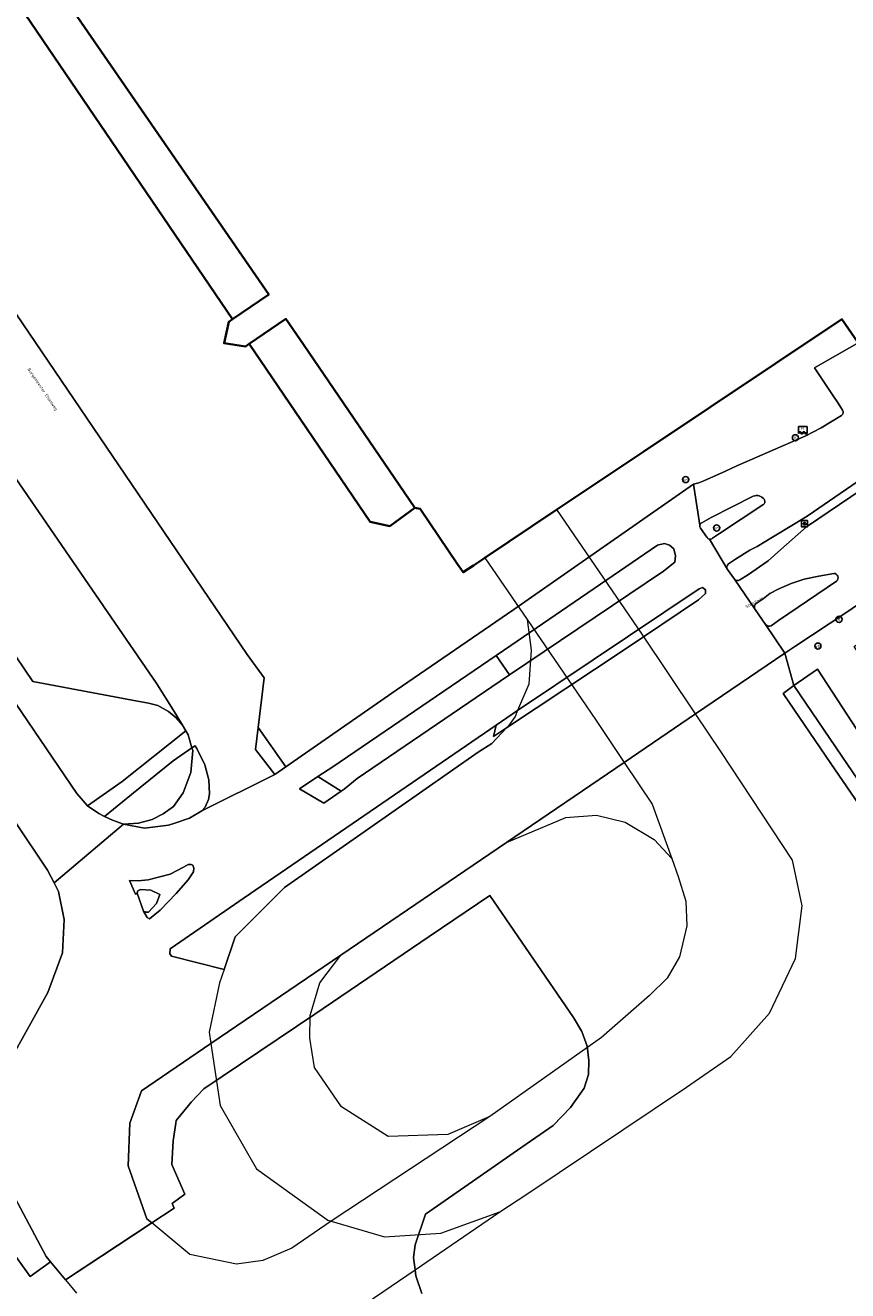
# Model space of a CAD drawing. Header units: metres. Extents: x 73718 to 76933, y 443658 to 446696.
# Tile 124 of 153: x 75164 to 75261, y 445822 to 445971. Entities that reach past the tile are written whole.
import ezdxf
from ezdxf.enums import TextEntityAlignment as Align

# ---------------------------------------------------------------- set-up
doc = ezdxf.new("R2010")
doc.units = ezdxf.units.M
for name, color, linetype, lineweight in [('B-WE-GR-BEPLANTING_CULTUUR_HEESTERS-GV', 90, 'Continuous', 18), ('B-WE-IE-MEUBILAIR-S', 7, 'Continuous', 25), ('B-WE-KW-KUNSTWERK_DEK-GV', 170, 'Continuous', 18), ('B-WE-OG-BEBOUWING-GV', 7, 'Continuous', 35), ('B-WE-OG-TERREIN_BEGROEID-GV', 7, 'Continuous', 18), ('B-WE-OG-TERREIN_ERF-GV', 7, 'Continuous', 18), ('B-WE-OG-TERREIN_OEVER-GV', 7, 'Continuous', 18), ('B-WE-OG-TOPOGRAFIE-T18', 10, 'Continuous', 18), ('B-WE-OG-WATER_SLOOT-GV', 120, 'Continuous', 18), ('B-WE-VH-GESLOTENVERHARDING_ASFALT-GV', 10, 'Continuous', 18), ('B-WE-VH-OPENVERHARDING_BETONSTRAATSTEEN-GV', 30, 'Continuous', 18), ('B-WE-VH-OPENVERHARDING_SIERBESTRATING-GV', 30, 'Continuous', 18), ('B-WE-VH-OPENVERHARDING_TEGEL-GV', 30, 'Continuous', 18)]:
    doc.layers.add(name, color=color, linetype=linetype, lineweight=lineweight)
doc.styles.add('NLCS-ISO', font='NLCS-ISO.ttf')
doc.styles.add('NLCS-ISO-M200-T18', font='NLCS-ISO.ttf', dxfattribs={"height": 0.36})

# ---------------------------------------------------------------- blocks, each defined once
blk = doc.blocks.new('SIE-MEUBILAIR_BORD_VERKEER-SO')
at = {"flags": 128}
blk.add_lwpolyline([(-1.8, 1.8), (1.8, 1.8), (1.8, -1.8), (-1.8, -1.8)], close=True, dxfattribs=at)
at = {"style": 'NLCS-ISO'}
blk.add_text('vb', height=1.8, dxfattribs=at).set_placement((0, 0), align=Align.MIDDLE_CENTER)
blk = doc.blocks.new('SIE-MEUBILAIR_PAAL_LICHTMAST-SO')
for points in [[(-0.62, 0), (-1, 0)], [(-0.71, 0.71), (-0.44, 0.44)], [(0, 1), (0, 0.62)], [(0.44, 0.44), (0.71, 0.71)], [(1, 0), (0.62, 0)], [(-0.71, -0.71), (-0.44, -0.44)], [(0, -0.62), (0, -1)], [(0.44, -0.44), (0.71, -0.71)]]:
    blk.add_lwpolyline(points)
blk.add_circle((0, 0), 0.5)
blk = doc.blocks.new('SIE-MEUBILAIR_PAAL_VRI-SO')
blk.add_circle((0, 0), 1.8)
at = {"style": 'NLCS-ISO'}
blk.add_text('vri', height=1.8, dxfattribs=at).set_placement((0, 0), align=Align.MIDDLE_CENTER)
blk = doc.blocks.new('SIE-MEUBILAIR_PAAL_VERKEERSBORD-SO')
blk.add_circle((0, 0), 1.8)
at = {"style": 'NLCS-ISO'}
blk.add_text('vb', height=1.8, dxfattribs=at).set_placement((0, 0), align=Align.MIDDLE_CENTER)
blk = doc.blocks.new('SIE-MEUBILAIR_PUT_KOLK-SO')
blk.add_circle((0, 0), 1.8)
at = {"style": 'NLCS-ISO'}
blk.add_text('K', height=1.8, dxfattribs=at).set_placement((0, 0), align=Align.MIDDLE_CENTER)
blk = doc.blocks.new('SIE-MEUBILAIR_SENSOR_FLITSER-SO')
for p, q in [((2.5, 1.25), (-2.5, 1.25)), ((-2.5, 1.25), (-2.5, -2.8125)), ((2.5, -2.8125), (2.5, 1.25))]:
    blk.add_line(p, q)
for centre, start, end in [((-1.875, -2.65625), 36.86989765, 143.13010235), ((-1.875, -2.96875), 36.86989765, 143.13010235), ((-1.875, -3.28125), 36.86989765, 143.13010235), ((-0.625, -1.71875), 216.86989765, 323.13010235), ((-0.625, -2.03125), 216.86989765, 323.13010235), ((-0.625, -2.34375), 216.86989765, 323.13010235), ((0.625, -2.65625), 36.86989765, 143.13010235), ((0.625, -2.96875), 36.86989765, 143.13010235), ((0.625, -3.28125), 36.86989765, 143.13010235), ((1.875, -1.71875), 216.86989765, 323.13010235), ((1.875, -2.03125), 216.86989765, 323.13010235), ((1.875, -2.34375), 216.86989765, 323.13010235)]:
    blk.add_arc(centre, 0.78125, start, end)
at = {"style": 'NLCS-ISO'}
blk.add_text('fl', height=1.8, dxfattribs=at).set_placement((0, 0), align=Align.MIDDLE_CENTER)

msp = doc.modelspace()

# ---------------------------------------------------------------- linework, layer by layer
at = {"layer": 'B-WE-GR-BEPLANTING_CULTUUR_HEESTERS-GV', "flags": 128}
for points in [[(75171.149, 445878.941), (75175.234, 445881.807), (75182.731, 445887.787), (75182.332, 445888.446), (75181.587, 445889.319), (75180.677, 445890.079), (75179.409, 445890.777), (75178.338, 445891.055), (75176.413, 445891.424), (75173.701, 445891.931), (75164.672, 445893.629), (75160.804, 445899.303), (75159.58, 445901.1), (75156.981, 445899.308), (75159.028, 445896.34), (75169.877, 445880.413)], [(75173.142, 445877.7), (75174.073, 445877.244), (75175.394, 445876.772), (75177.146, 445876.918), (75178.771, 445877.352), (75180.066, 445877.988), (75181.259, 445878.853), (75182.426, 445880.479), (75183.312, 445882.868), (75183.539, 445885.483), (75183.452, 445885.784), (75181.238, 445884.27), (75176.334, 445880.29)]]:
    msp.add_lwpolyline(points, close=True, dxfattribs=at)
at = {"layer": 'B-WE-KW-KUNSTWERK_DEK-GV', "flags": 128}
msp.add_lwpolyline([(75199.197, 445817.056), (75209.757, 445824.25), (75219.779, 445831.077), (75222.946, 445833.168), (75241.784, 445845.761), (75247.008, 445849.413), (75251.554, 445854.5), (75254.646, 445860.969), (75255.433, 445867.145), (75254.291, 445872.542), (75245.826, 445885.375), (75242.85, 445889.798), (75236.538, 445899.18), (75226.499, 445913.875), (75217.99, 445908.191), (75222.965, 445900.934), (75223.462, 445897.306), (75223.175, 445893.301), (75221.853, 445890.173), (75221.564, 445889.489), (75220.791, 445888.4), (75220.545, 445888.138), (75218.833, 445886.312), (75217.207, 445885.269), (75194.358, 445869.334), (75188.566, 445863.496), (75187.245, 445859.667), (75186.699, 445858.085), (75185.492, 445852.27), (75185.695, 445850.914), (75200.995, 445861.323), (75220.536, 445874.617), (75227.54, 445877.586), (75231.17, 445877.849), (75234.553, 445877.027), (75237.964, 445875), (75240.028, 445872.759), (75240.808, 445870.617), (75241.709, 445867.727), (75241.824, 445864.799), (75240.947, 445861.141), (75239.505, 445858.636), (75237.405, 445856.601), (75231.735, 445851.623), (75218.579, 445842.304), (75199.86, 445829.961), (75195.23, 445826.801), (75191.821, 445825.32), (75188.702, 445824.904), (75183.201, 445826.054), (75178.726, 445829.762), (75168.544, 445823.05), (75169.842, 445821.493)], dxfattribs=at)
msp.add_lwpolyline([(75240.028, 445872.759), (75240.808, 445870.617), (75241.709, 445867.727), (75241.824, 445864.799), (75240.947, 445861.141), (75239.505, 445858.636), (75237.405, 445856.601), (75231.735, 445851.623), (75218.579, 445842.304), (75213.639, 445840.205), (75206.599, 445839.957), (75201.088, 445843.45), (75197.911, 445848.086), (75197.347, 445851.574), (75197.395, 445854.228), (75198.541, 445858.076), (75200.995, 445861.323), (75185.695, 445850.914), (75186.792, 445843.606), (75191.056, 445836.158), (75199.466, 445830.076), (75199.86, 445829.961), (75206.163, 445828.132), (75212.803, 445828.562), (75219.779, 445831.077), (75222.946, 445833.168), (75241.784, 445845.761), (75247.008, 445849.413), (75251.554, 445854.5), (75254.646, 445860.969), (75255.433, 445867.145), (75254.291, 445872.542), (75245.826, 445885.375), (75242.85, 445889.798), (75236.538, 445899.18), (75226.499, 445913.875), (75217.99, 445908.191), (75222.965, 445900.934), (75231.061, 445889.125), (75234.426, 445884.067), (75237.707, 445879.136)], close=True, dxfattribs=at)
at = {"layer": 'B-WE-OG-BEBOUWING-GV', "flags": 128}
for points in [[(75163.288, 445981.688), (75192.508, 445939.259), (75188.233, 445936.321), (75187.801, 445936.024), (75187.24, 445933.489), (75189.753, 445933.094), (75190.212, 445933.41), (75194.505, 445936.36), (75196.591, 445933.355), (75209.723, 445914.085), (75210.384, 445913.984), (75214.785, 445907.463), (75215.437, 445906.486), (75216.64, 445907.289), (75217.582, 445907.918), (75217.99, 445908.191), (75226.499, 445913.875), (75233.447, 445918.516), (75236.745, 445920.719), (75260.096, 445936.318), (75262.005, 445933.528)], [(75158.301, 445980.334), (75188.233, 445936.321), (75187.801, 445936.024), (75187.24, 445933.489), (75189.753, 445933.094), (75190.212, 445933.41), (75204.483, 445912.425), (75206.789, 445911.937), (75209.723, 445914.085), (75210.384, 445913.984), (75214.785, 445907.463), (75215.437, 445906.486), (75216.64, 445907.289), (75217.582, 445907.918), (75217.99, 445908.191), (75226.499, 445913.875), (75233.447, 445918.516), (75236.745, 445920.719), (75260.096, 445936.318), (75262.005, 445933.528)]]:
    msp.add_lwpolyline(points, dxfattribs=at)
at = {"layer": 'B-WE-OG-TERREIN_BEGROEID-GV', "flags": 128}
msp.add_lwpolyline([(75270.923, 445908.826), (75260.692, 445901.786), (75254.653, 445897.801), (75253.369, 445896.954), (75254.438, 445893.142), (75257.23, 445895.05), (75268.858, 445877.239), (75275.55, 445867.014), (75278.983, 445861.894), (75282.142, 445863.04), (75284.133, 445864.57), (75284.122, 445864.601), (75261.56, 445897.732), (75274.765, 445906.662), (75274.833, 445906.706)], dxfattribs=at)
for points in [[(75220.545, 445888.138), (75234.406, 445897.331), (75243.188, 445903.233), (75244.027, 445903.996), (75244.025, 445904.402), (75243.645, 445904.681), (75243.263, 445904.554), (75230.75, 445896.158), (75221.853, 445890.173), (75219.327, 445888.474), (75219.024, 445887.129)], [(75220.887, 445894.385), (75219.317, 445896.671), (75200.052, 445883.549), (75198.313, 445882.401), (75201.035, 445880.663), (75201.415, 445880.927), (75202.949, 445882.181), (75219.804, 445893.656)]]:
    msp.add_lwpolyline(points, close=True, dxfattribs=at)
at = {"layer": 'B-WE-OG-TERREIN_ERF-GV', "flags": 128}
for points in [[(75087.93, 446056.491), (75115.26, 446016.215), (75110.923, 446013.272), (75134.705, 445978.225), (75189.962, 445896.793), (75191.984, 445894.045), (75191.267, 445888.201), (75194.533, 445883.55), (75207.544, 445892.609), (75221.42, 445902.108), (75242.611, 445916.881), (75243.243, 445917.039), (75243.832, 445917.273), (75246.364, 445918.412), (75247.731, 445919.022), (75255.865, 445922.594), (75257.673, 445923.516), (75260.056, 445924.958)], [(75260.172, 445925.597), (75259.66, 445926.444), (75259.001, 445927.431), (75258.048, 445928.84), (75256.882, 445930.59), (75262.005, 445933.528), (75260.096, 445936.318), (75236.745, 445920.719), (75233.447, 445918.516), (75226.499, 445913.875), (75217.99, 445908.191), (75217.582, 445907.918), (75216.64, 445907.289), (75215.437, 445906.486), (75214.785, 445907.463), (75210.384, 445913.984), (75209.723, 445914.085), (75196.591, 445933.355), (75194.505, 445936.36), (75190.212, 445933.41), (75189.753, 445933.094), (75187.24, 445933.489), (75187.801, 445936.024), (75188.233, 445936.321), (75192.508, 445939.259), (75163.288, 445981.688)], [(75264.461, 445875.701), (75258.812, 445883.953), (75253.163, 445892.204), (75254.438, 445893.142), (75253.369, 445896.954), (75242.85, 445889.798), (75234.426, 445884.067), (75220.536, 445874.617), (75200.995, 445861.323), (75185.695, 445850.914), (75177.485, 445845.329), (75176.135, 445841.515), (75175.928, 445836.511), (75178.142, 445830.247), (75178.726, 445829.762)], [(75161.872, 445848.653), (75166.454, 445856.922), (75168.194, 445861.619), (75168.396, 445865.541), (75167.695, 445868.854), (75167.191, 445869.853), (75166.427, 445871.37), (75162.521, 445877.165)], [(75178.726, 445829.762), (75181.352, 445831.493), (75181.097, 445832.065), (75182.605, 445833.172), (75181.077, 445836.674), (75181.252, 445839.468), (75181.535, 445841.526), (75181.58, 445841.855), (75183.057, 445843.63), (75183.356, 445843.99), (75184.852, 445845.592), (75197.925, 445854.395), (75211.433, 445863.554), (75218.562, 445868.388), (75228.433, 445853.977), (75229.451, 445852.353), (75230.063, 445850.627), (75230.268, 445848.926), (75230.219, 445847.276), (75229.712, 445845.675), (75229.24, 445845.01), (75228.089, 445843.388), (75226.059, 445841.277), (75221.326, 445837.997), (75219.231, 445836.545), (75211.007, 445830.821), (75209.78, 445827.17), (75209.581, 445825.708), (75209.757, 445824.25), (75209.846, 445823.515), (75210.578, 445821.455)], [(75154.392, 445837.339), (75164.38, 445823.455), (75166.773, 445825.176), (75166.241, 445825.815), (75161.877, 445834.044)]]:
    msp.add_lwpolyline(points, dxfattribs=at)
at = {"layer": 'B-WE-OG-TERREIN_ERF-GV'}
msp.add_lwpolyline([(75260.056, 445924.958, 0.3955223), (75260.172, 445925.597)], format="xyb", dxfattribs=at)
at = {"layer": 'B-WE-OG-TERREIN_ERF-GV', "flags": 128}
msp.add_lwpolyline([(75187.245, 445859.667), (75188.566, 445863.496), (75194.358, 445869.334), (75217.207, 445885.269), (75218.833, 445886.312), (75220.545, 445888.138), (75219.024, 445887.129), (75219.327, 445888.474), (75189.611, 445868.099), (75180.876, 445862.096), (75180.834, 445861.492), (75181.045, 445861.226)], close=True, dxfattribs=at)
at = {"layer": 'B-WE-OG-TERREIN_OEVER-GV', "flags": 128}
msp.add_lwpolyline([(75276.724, 445860.348), (75271.339, 445868.283), (75267.21, 445874.367), (75265.72, 445876.557), (75260.095, 445884.826), (75254.438, 445893.142), (75253.163, 445892.204), (75258.812, 445883.953), (75264.461, 445875.701), (75270.111, 445867.45), (75275.532, 445859.531)], close=True, dxfattribs=at)
at = {"layer": 'B-WE-OG-WATER_SLOOT-GV', "flags": 128}
msp.add_lwpolyline([(75276.724, 445860.348), (75278.983, 445861.894), (75275.55, 445867.014), (75268.858, 445877.239), (75257.23, 445895.05), (75254.438, 445893.142), (75260.095, 445884.826), (75265.72, 445876.557), (75267.21, 445874.367), (75271.339, 445868.283)], close=True, dxfattribs=at)
msp.add_lwpolyline([(75210.578, 445821.455), (75209.846, 445823.515), (75209.757, 445824.25), (75209.581, 445825.708), (75209.78, 445827.17), (75211.007, 445830.821), (75219.231, 445836.545), (75221.326, 445837.997), (75226.059, 445841.277), (75228.089, 445843.388), (75229.24, 445845.01), (75229.712, 445845.675), (75230.219, 445847.276), (75230.268, 445848.926), (75230.063, 445850.627), (75229.451, 445852.353), (75228.433, 445853.977), (75218.562, 445868.388), (75211.433, 445863.554), (75197.925, 445854.395), (75184.852, 445845.592), (75183.356, 445843.99), (75183.057, 445843.63), (75181.58, 445841.855), (75181.535, 445841.526), (75181.252, 445839.468), (75181.077, 445836.674), (75182.605, 445833.172), (75181.097, 445832.065), (75181.352, 445831.493), (75178.726, 445829.762), (75178.459, 445829.586), (75172.765, 445825.833), (75168.544, 445823.05), (75166.773, 445825.176), (75164.38, 445823.455), (75154.392, 445837.339)], dxfattribs=at)
at = {"layer": 'B-WE-VH-GESLOTENVERHARDING_ASFALT-GV', "flags": 128}
for points in [[(75129.441, 445965.835), (75179.313, 445893.325), (75181.221, 445890.28), (75182.332, 445888.446), (75182.731, 445887.787), (75183.004, 445887.336), (75183.452, 445885.784), (75183.834, 445886.045), (75184.041, 445885.723), (75184.975, 445883.788), (75185.442, 445882.007), (75185.539, 445880.365), (75185.416, 445879.679), (75185.012, 445878.786), (75184.604, 445878.371), (75193.231, 445882.643), (75190.947, 445885.591), (75191.267, 445888.201), (75191.984, 445894.045), (75189.962, 445896.793), (75134.705, 445978.225)], [(75251.084, 445900.317), (75253.369, 445896.954), (75254.653, 445897.801), (75260.692, 445901.786), (75270.923, 445908.826), (75287.917, 445920.294), (75287.938, 445920.309), (75295.372, 445925.394), (75296.239, 445925.95), (75297.145, 445926.484), (75300.659, 445928.334), (75319.563, 445938.38), (75323.57, 445940.563), (75325.428, 445941.647), (75327.475, 445943.017), (75331.008, 445945.534), (75334.48, 445948.138), (75337.382, 445950.463), (75341.661, 445953.805), (75344.614, 445956.516), (75347.618, 445959.205), (75351.277, 445962.662), (75358.139, 445969.138), (75365.372, 445976.018)], [(75160.804, 445899.303), (75164.672, 445893.629), (75173.701, 445891.931), (75176.413, 445891.424), (75178.338, 445891.055), (75179.409, 445890.777), (75180.677, 445890.079), (75181.587, 445889.319), (75182.332, 445888.446), (75181.221, 445890.28), (75179.313, 445893.325), (75129.441, 445965.835)], [(75264.971, 445928.869), (75264.449, 445929.676), (75262.842, 445932.011), (75262.005, 445933.528), (75256.882, 445930.59), (75258.048, 445928.84), (75259.001, 445927.431), (75259.66, 445926.444), (75260.172, 445925.597)], [(75260.056, 445924.958), (75257.673, 445923.516), (75255.865, 445922.594), (75247.731, 445919.022), (75246.364, 445918.412), (75243.832, 445917.273), (75243.243, 445917.039), (75242.611, 445916.881), (75243.353, 445912.032)], [(75246.743, 445907.484), (75247.564, 445908.051), (75249.258, 445909.091), (75250.125, 445909.538), (75251.9, 445910.629), (75254.403, 445912.137), (75255.282, 445912.675), (75256.124, 445913.198), (75264.426, 445918.881)], [(75265.041, 445918.009), (75255.916, 445911.836), (75252.898, 445909.185), (75251.392, 445907.857), (75248.954, 445906.161), (75248.077, 445905.602)], [(75243.353, 445912.032), (75242.611, 445916.881), (75221.42, 445902.108), (75207.544, 445892.609), (75194.533, 445883.55), (75193.231, 445882.643), (75184.604, 445878.371), (75183.179, 445877.503), (75181.436, 445876.898), (75180.689, 445876.689), (75177.838, 445876.316), (75175.394, 445876.772), (75167.191, 445869.853), (75167.695, 445868.854), (75168.396, 445865.541), (75168.194, 445861.619), (75166.454, 445856.922), (75161.872, 445848.653), (75160.538, 445842.321), (75161.877, 445834.044), (75166.241, 445825.815), (75166.773, 445825.176), (75168.544, 445823.05)], [(75243.572, 445912.325), (75244.684, 445912.961), (75249.643, 445915.451)], [(75250.784, 445914.423), (75245.668, 445911.06), (75244.825, 445910.497)], [(75199.197, 445817.056), (75209.757, 445824.25), (75219.779, 445831.077), (75222.946, 445833.168), (75241.784, 445845.761), (75247.008, 445849.413), (75251.554, 445854.5), (75254.646, 445860.969), (75255.433, 445867.145), (75254.291, 445872.542), (75245.826, 445885.375), (75242.85, 445889.798), (75236.538, 445899.18), (75226.499, 445913.875), (75217.99, 445908.191), (75222.965, 445900.934), (75223.462, 445897.306), (75223.175, 445893.301), (75221.853, 445890.173), (75221.564, 445889.489), (75220.791, 445888.4), (75220.545, 445888.138), (75218.833, 445886.312), (75217.207, 445885.269), (75194.358, 445869.334), (75188.566, 445863.496), (75187.245, 445859.667), (75186.699, 445858.085), (75185.492, 445852.27), (75185.695, 445850.914), (75200.995, 445861.323), (75220.536, 445874.617), (75227.54, 445877.586), (75231.17, 445877.849), (75234.553, 445877.027), (75237.964, 445875), (75240.028, 445872.759), (75240.808, 445870.617), (75241.709, 445867.727), (75241.824, 445864.799), (75240.947, 445861.141), (75239.505, 445858.636), (75237.405, 445856.601), (75231.735, 445851.623), (75218.579, 445842.304), (75199.86, 445829.961), (75195.23, 445826.801), (75191.821, 445825.32), (75188.702, 445824.904), (75183.201, 445826.054), (75178.726, 445829.762), (75168.544, 445823.05), (75169.842, 445821.493)], [(75244.183, 445910.621), (75243.408, 445911.682)], [(75168.544, 445823.05), (75172.765, 445825.833), (75178.459, 445829.586), (75178.726, 445829.762), (75178.142, 445830.247), (75175.928, 445836.511), (75176.135, 445841.515), (75177.485, 445845.329), (75185.695, 445850.914), (75200.995, 445861.323), (75220.536, 445874.617), (75234.426, 445884.067), (75242.85, 445889.798), (75253.369, 445896.954), (75251.084, 445900.317), (75249.859, 445902.12), (75247.446, 445905.695), (75246.599, 445906.814), (75244.473, 445910.398)], [(75244.473, 445910.398), (75246.599, 445906.814)], [(75247.446, 445905.695), (75249.859, 445902.12)], [(75250.008, 445902.817), (75250.811, 445903.365), (75251.62, 445903.972), (75252.604, 445904.488), (75254.1, 445905.172), (75255.635, 445905.687), (75257.386, 445906.045), (75259.137, 445906.357)], [(75259.457, 445905.443), (75252.632, 445900.787), (75251.761, 445900.189)], [(75162.521, 445877.165), (75166.427, 445871.37), (75167.191, 445869.853), (75175.394, 445876.772), (75174.073, 445877.244), (75173.142, 445877.7), (75172.471, 445878.028), (75171.149, 445878.941), (75169.877, 445880.413), (75159.028, 445896.34)]]:
    msp.add_lwpolyline(points, dxfattribs=at)
at = {"layer": 'B-WE-VH-GESLOTENVERHARDING_ASFALT-GV'}
for points in [[(75260.172, 445925.597, -0.3955223), (75260.056, 445924.958)], [(75249.643, 445915.451, -0.3573197), (75250.932, 445915.092)], [(75250.932, 445915.092, -0.4889883), (75250.784, 445914.423)], [(75243.408, 445911.682, -0.1967746), (75243.353, 445912.032)], [(75243.353, 445912.032, -0.2028406), (75243.572, 445912.325)], [(75244.473, 445910.398, -0.2361682), (75244.183, 445910.621)], [(75244.825, 445910.497, -0.2348033), (75244.473, 445910.398)], [(75246.599, 445906.814, -0.3716881), (75246.743, 445907.484)], [(75248.077, 445905.602, -0.4372181), (75247.446, 445905.695)], [(75259.137, 445906.357, -0.7445872), (75259.457, 445905.443)], [(75249.859, 445902.12, -0.3829524), (75250.008, 445902.817)], [(75251.761, 445900.189, -0.3277139), (75251.084, 445900.317)]]:
    msp.add_lwpolyline(points, format="xyb", dxfattribs=at)
at = {"layer": 'B-WE-VH-GESLOTENVERHARDING_ASFALT-GV', "flags": 128}
for points in [[(75199.86, 445829.961), (75206.163, 445828.132), (75212.803, 445828.562), (75219.779, 445831.077), (75222.946, 445833.168), (75241.784, 445845.761), (75247.008, 445849.413), (75251.554, 445854.5), (75254.646, 445860.969), (75255.433, 445867.145), (75254.291, 445872.542), (75245.826, 445885.375), (75242.85, 445889.798), (75236.538, 445899.18), (75226.499, 445913.875), (75217.99, 445908.191), (75222.965, 445900.934), (75231.061, 445889.125), (75234.426, 445884.067), (75237.707, 445879.136), (75240.028, 445872.759), (75240.808, 445870.617), (75241.709, 445867.727), (75241.824, 445864.799), (75240.947, 445861.141), (75239.505, 445858.636), (75237.405, 445856.601), (75231.735, 445851.623), (75218.579, 445842.304), (75213.639, 445840.205), (75206.599, 445839.957), (75201.088, 445843.45), (75197.911, 445848.086), (75197.347, 445851.574), (75197.395, 445854.228), (75198.541, 445858.076), (75200.995, 445861.323), (75185.695, 445850.914), (75186.792, 445843.606), (75191.056, 445836.158), (75199.466, 445830.076)], [(75201.035, 445880.663), (75199.011, 445879.257), (75196.131, 445880.961), (75198.313, 445882.401), (75200.052, 445883.549), (75219.317, 445896.671), (75221.043, 445897.847), (75238.355, 445909.702), (75239.168, 445909.881), (75239.778, 445909.705), (75240.286, 445909.273), (75240.49, 445908.411), (75240.389, 445907.674), (75239.07, 445906.631), (75220.887, 445894.385), (75219.804, 445893.656), (75202.949, 445882.181), (75201.415, 445880.927)], [(75187.245, 445859.667), (75181.045, 445861.226), (75180.834, 445861.492), (75180.876, 445862.096), (75189.611, 445868.099), (75219.327, 445888.474), (75221.853, 445890.173), (75230.75, 445896.158), (75243.263, 445904.554), (75243.645, 445904.681), (75244.025, 445904.402), (75244.027, 445903.996), (75243.188, 445903.233), (75234.406, 445897.331), (75220.545, 445888.138), (75218.833, 445886.312), (75217.207, 445885.269), (75194.358, 445869.334), (75188.566, 445863.496)], [(75176.997, 445868.641), (75176.779, 445868.521), (75176.079, 445870.131), (75177.108, 445870.105), (75178.285, 445870.21), (75179.503, 445870.529), (75180.887, 445870.892), (75182.469, 445871.714), (75183.005, 445872.051), (75183.342, 445872.025), (75183.541, 445871.939), (75183.679, 445871.619), (75183.645, 445871.177), (75182.988, 445870.243), (75181.587, 445868.599), (75179.702, 445866.661), (75178.458, 445865.628), (75178.167, 445865.786), (75177.753, 445866.54)]]:
    msp.add_lwpolyline(points, close=True, dxfattribs=at)
at = {"layer": 'B-WE-VH-OPENVERHARDING_BETONSTRAATSTEEN-GV', "flags": 128}
for points in [[(75264.426, 445918.881), (75256.124, 445913.198), (75255.282, 445912.675), (75254.403, 445912.137), (75251.9, 445910.629), (75250.125, 445909.538), (75249.258, 445909.091), (75247.564, 445908.051), (75246.743, 445907.484)], [(75248.077, 445905.602), (75248.954, 445906.161), (75251.392, 445907.857), (75252.898, 445909.185), (75255.916, 445911.836), (75265.041, 445918.009)], [(75249.643, 445915.451), (75244.684, 445912.961), (75243.572, 445912.325)], [(75244.825, 445910.497), (75245.668, 445911.06), (75250.784, 445914.423)], [(75243.408, 445911.682), (75244.183, 445910.621)], [(75246.599, 445906.814), (75247.446, 445905.695)], [(75259.137, 445906.357), (75257.386, 445906.045), (75255.635, 445905.687), (75254.1, 445905.172), (75252.604, 445904.488), (75251.62, 445903.972), (75250.811, 445903.365), (75250.008, 445902.817)], [(75251.761, 445900.189), (75252.632, 445900.787), (75259.457, 445905.443)], [(75249.859, 445902.12), (75251.084, 445900.317)]]:
    msp.add_lwpolyline(points, dxfattribs=at)
at = {"layer": 'B-WE-VH-OPENVERHARDING_BETONSTRAATSTEEN-GV'}
for points in [[(75250.932, 445915.092, 0.3573197), (75249.643, 445915.451)], [(75250.784, 445914.423, 0.4889883), (75250.932, 445915.092)], [(75243.353, 445912.032, 0.1967746), (75243.408, 445911.682)], [(75243.572, 445912.325, 0.2028406), (75243.353, 445912.032)], [(75244.183, 445910.621, 0.2361682), (75244.473, 445910.398)], [(75244.473, 445910.398, 0.2348033), (75244.825, 445910.497)], [(75246.743, 445907.484, 0.3716881), (75246.599, 445906.814)], [(75247.446, 445905.695, 0.4372181), (75248.077, 445905.602)], [(75259.457, 445905.443, 0.7445872), (75259.137, 445906.357)], [(75250.008, 445902.817, 0.3829524), (75249.859, 445902.12)], [(75251.084, 445900.317, 0.3277139), (75251.761, 445900.189)]]:
    msp.add_lwpolyline(points, format="xyb", dxfattribs=at)
at = {"layer": 'B-WE-VH-OPENVERHARDING_BETONSTRAATSTEEN-GV', "flags": 128}
msp.add_lwpolyline([(75176.997, 445868.641), (75177.753, 445866.54), (75177.995, 445866.422), (75178.336, 445866.402), (75179.25, 445867.425), (75179.645, 445868.498), (75178.593, 445869.007), (75177.392, 445869.077), (75177.086, 445868.933)], close=True, dxfattribs=at)
at = {"layer": 'B-WE-VH-OPENVERHARDING_SIERBESTRATING-GV', "flags": 128}
for points in [[(75193.231, 445882.643), (75194.533, 445883.55), (75191.267, 445888.201), (75190.947, 445885.591)], [(75175.394, 445876.772), (75177.838, 445876.316), (75180.689, 445876.689), (75181.436, 445876.898), (75183.179, 445877.503), (75184.604, 445878.371), (75185.012, 445878.786), (75185.416, 445879.679), (75185.539, 445880.365), (75185.442, 445882.007), (75184.975, 445883.788), (75184.041, 445885.723), (75183.834, 445886.045), (75183.452, 445885.784), (75183.539, 445885.483), (75183.312, 445882.868), (75182.426, 445880.479), (75181.259, 445878.853), (75180.066, 445877.988), (75178.771, 445877.352), (75177.146, 445876.918)], [(75201.035, 445880.663), (75198.313, 445882.401), (75196.131, 445880.961), (75199.011, 445879.257)], [(75176.997, 445868.641), (75177.086, 445868.933), (75177.392, 445869.077), (75178.593, 445869.007), (75179.645, 445868.498), (75179.25, 445867.425), (75178.336, 445866.402), (75177.995, 445866.422), (75177.753, 445866.54), (75178.167, 445865.786), (75178.458, 445865.628), (75179.702, 445866.661), (75181.587, 445868.599), (75182.988, 445870.243), (75183.645, 445871.177), (75183.679, 445871.619), (75183.541, 445871.939), (75183.342, 445872.025), (75183.005, 445872.051), (75182.469, 445871.714), (75180.887, 445870.892), (75179.503, 445870.529), (75178.285, 445870.21), (75177.108, 445870.105), (75176.079, 445870.131), (75176.779, 445868.521)]]:
    msp.add_lwpolyline(points, close=True, dxfattribs=at)
at = {"layer": 'B-WE-VH-OPENVERHARDING_TEGEL-GV', "flags": 128}
for points in [[(75221.043, 445897.847), (75219.317, 445896.671), (75220.887, 445894.385), (75239.07, 445906.631), (75240.389, 445907.674), (75240.49, 445908.411), (75240.286, 445909.273), (75239.778, 445909.705), (75239.168, 445909.881), (75238.355, 445909.702)], [(75171.149, 445878.941), (75172.471, 445878.028), (75173.142, 445877.7), (75176.334, 445880.29), (75181.238, 445884.27), (75183.452, 445885.784), (75183.004, 445887.336), (75182.731, 445887.787), (75175.234, 445881.807)]]:
    msp.add_lwpolyline(points, close=True, dxfattribs=at)

# ---------------------------------------------------------------- block references
at = {"layer": 'B-WE-IE-MEUBILAIR-S', "xscale": 0.2, "yscale": 0.2, "zscale": 0.2}
for name, p in [('SIE-MEUBILAIR_SENSOR_FLITSER-SO', (75255.491, 445923.43)), ('SIE-MEUBILAIR_PUT_KOLK-SO', (75254.623, 445922.347)), ('SIE-MEUBILAIR_PAAL_VRI-SO', (75241.683, 445917.423)), ('SIE-MEUBILAIR_BORD_VERKEER-SO', (75255.695, 445912.22)), ('SIE-MEUBILAIR_PAAL_VRI-SO', (75245.332, 445911.713)), ('SIE-MEUBILAIR_PAAL_LICHTMAST-SO', (75255.695, 445912.22)), ('SIE-MEUBILAIR_PUT_KOLK-SO', (75259.764, 445900.947)), ('SIE-MEUBILAIR_PAAL_VERKEERSBORD-SO', (75257.268, 445897.786))]:
    msp.add_blockref(name, p, dxfattribs=at)

# ---------------------------------------------------------------- texts
at = {"layer": 'B-WE-OG-TOPOGRAFIE-T18', "style": 'NLCS-ISO-M200-T18'}
for s, rotation, p in [('Burgemeester Elsenweg', 304.1, (75165.799, 445928.045)), ('Strijplaan', 29.3, (75249.798, 445902.887))]:
    msp.add_text(s, height=0.36, rotation=rotation, dxfattribs=at).set_placement(p, align=Align.MIDDLE)

doc.saveas('drawing.dxf')
